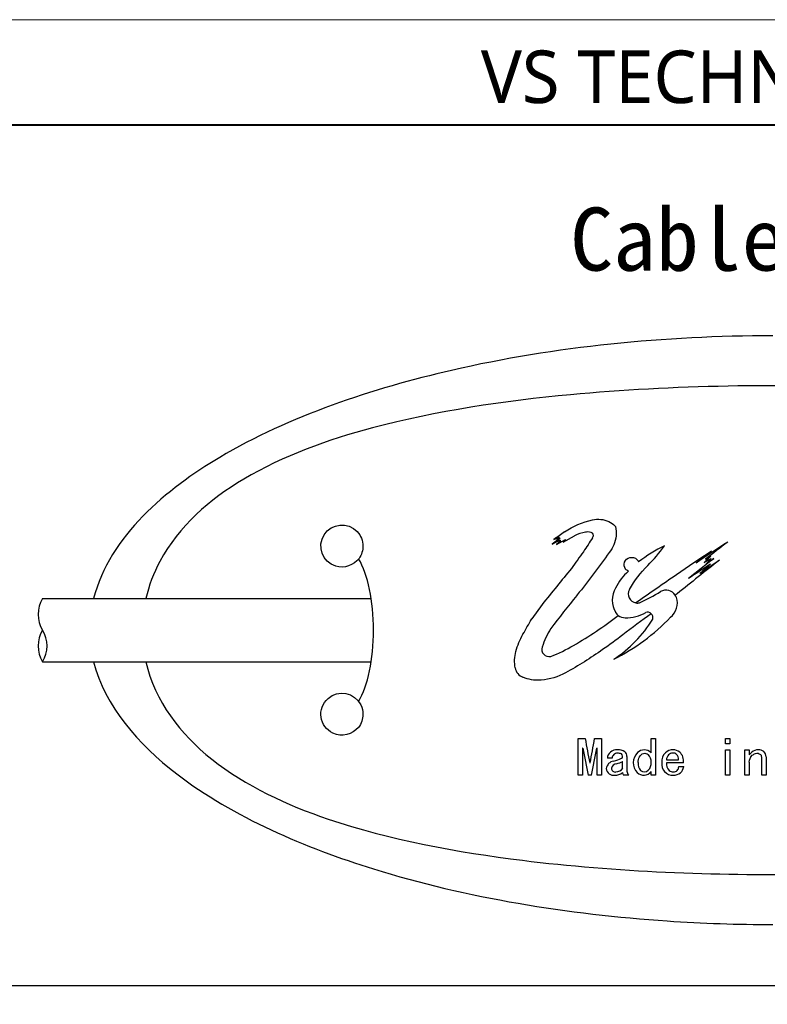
# Model space of a CAD drawing. Header units: millimetres. Extents: x -201 to 202, y 143 to 428.
# Tile 7 of 8: x 122 to 158, y 381 to 428. Entities that reach past the tile are written whole.
import ezdxf

# ---------------------------------------------------------------- set-up
doc = ezdxf.new("R2010")
doc.units = ezdxf.units.MM
doc.header["$LTSCALE"] = 0.25
doc.linetypes.add('HIDDEN', pattern=[9.525, 6.35, -3.175])
for name, color, linetype in [('CABLE 3P', 7, 'Continuous'), ('CABLE TAG (BLUE)', 7, 'Continuous'), ('FORM', 7, 'Continuous')]:
    doc.layers.add(name, color=color, linetype=linetype)
doc.layers.add('EMPTY LINE', color=252, linetype='Continuous', lineweight=0, plot=False)
doc.layers.add('TXT1', color=5, linetype='Continuous', lineweight=15)
doc.styles.add('VS Standard', font='msgothic.ttc', dxfattribs={"height": 3})
doc.styles.add('VST_ﾒｲﾘｵ', font='txt', dxfattribs={"height": 2.5})

msp = doc.modelspace()

# ---------------------------------------------------------------- linework, layer by layer
at = {"layer": 'CABLE 3P', "color": 0}
for p, q in [((123.4643, 400.2141), (139.0941, 400.2141)), ((123.4643, 397.2141), (139.0936, 397.2141))]:
    msp.add_line(p, q, dxfattribs=at)
at = {"layer": 'CABLE 3P'}
for centre, start, end in [((124.6643, 399.4641), 147.99462, 212.00538), ((124.6643, 397.9641), 147.99462, 212.00538), ((122.2643, 397.9641), 327.99462, 32.00538)]:
    msp.add_arc(centre, 1.4151, start, end, dxfattribs=at)
at = {"layer": 'CABLE TAG (BLUE)', "lineweight": 25}
for p, q in [((148.0818, 403.0887), (147.7077, 402.8035)), ((147.7077, 402.8035), (148.0818, 403.006)), ((147.7834, 403.022), (148.0404, 403.1434)), ((147.9076, 402.7834), (148.3428, 403.0319)), ((148.1152, 402.9641), (147.9076, 402.7834)), ((148.0404, 403.1434), (147.9228, 403.0319)), ((147.9228, 403.0319), (148.0818, 403.0887)), ((148.0818, 403.006), (148.0156, 402.9284)), ((148.0156, 402.9284), (148.1152, 402.9641)), ((148.2221, 402.906), (148.7707, 403.2016)), ((148.3428, 403.0319), (148.2221, 402.906)), ((155.249, 402.2362), (154.9322, 401.9272)), ((154.9322, 401.9272), (155.2656, 402.1221)), ((155.0049, 402.094), (155.249, 402.2362)), ((155.2656, 402.1221), (155.0359, 401.876)), ((155.0359, 401.876), (155.3995, 402.1221)), ((153.6502, 400.4484), (153.5652, 400.3829)), ((147.2306, 399.9348), (146.7326, 399.2468)), ((148.9469, 393.5541), (149.2751, 393.5541)), ((148.9469, 391.8167), (148.9469, 393.554)), ((149.7264, 393.5541), (150.0546, 393.5541)), ((150.0546, 393.5541), (150.0546, 391.8167)), ((152.4138, 392.8869), (152.4138, 393.554)), ((152.4138, 393.554), (152.6189, 393.554)), ((152.6189, 393.554), (152.6189, 391.8167)), ((155.9525, 393.554), (156.1576, 393.554)), ((155.9525, 393.3142), (155.9525, 393.554)), ((156.1576, 393.554), (156.1576, 393.3142)), ((149.1725, 393.1041), (149.152, 393.1041)), ((149.152, 393.1041), (149.152, 391.8167)), ((149.8495, 393.1041), (149.829, 393.1041)), ((149.8495, 391.8167), (149.8495, 393.1041)), ((156.1576, 393.3142), (155.9525, 393.3142)), ((155.9525, 391.8167), (155.9525, 393.0224)), ((155.9525, 393.0224), (156.1576, 393.0224)), ((156.1576, 393.0224), (156.1576, 391.8167)), ((156.8756, 391.8167), (156.8756, 393.0224)), ((156.8756, 393.0224), (157.0807, 393.0224)), ((157.0807, 393.0224), (157.0807, 392.788)), ((150.5572, 392.6184), (150.3316, 392.6184)), ((151.0598, 392.1524), (151.0598, 392.4677)), ((151.265, 392.7075), (151.265, 392.0139)), ((153.142, 392.5473), (153.7164, 392.5473)), ((157.6757, 391.8167), (157.6757, 392.6718)), ((157.8808, 392.6896), (157.8808, 391.8167)), ((149.4905, 392.406), (149.511, 392.406)), ((152.4138, 391.8167), (152.4138, 391.9881)), ((153.9523, 392.406), (153.142, 392.406)), ((153.7267, 392.2221), (153.9626, 392.2221)), ((157.0807, 392.4413), (157.0807, 391.8167)), ((149.152, 391.8167), (148.9469, 391.8167)), ((149.5828, 391.8167), (149.4187, 391.8167)), ((150.0546, 391.8167), (149.8495, 391.8167)), ((151.347, 391.8167), (151.1008, 391.8167)), ((152.6189, 391.8167), (152.4138, 391.8167)), ((156.1576, 391.8167), (155.9525, 391.8167)), ((157.0807, 391.8167), (156.8756, 391.8167)), ((157.8808, 391.8167), (157.6757, 391.8167))]:
    msp.add_line(p, q, dxfattribs=at)
at = {"layer": 'CABLE TAG (BLUE)', "lineweight": 18}
for p, q in [((148.0818, 403.0887), (147.7077, 402.8035)), ((147.7077, 402.8035), (148.0818, 403.006)), ((147.7834, 403.022), (148.0404, 403.1434)), ((147.9076, 402.7834), (148.3428, 403.0319)), ((148.1152, 402.9641), (147.9076, 402.7834)), ((148.0404, 403.1434), (147.9228, 403.0319)), ((147.9228, 403.0319), (148.0818, 403.0887)), ((148.0818, 403.006), (148.0156, 402.9284)), ((148.0156, 402.9284), (148.1152, 402.9641)), ((148.2221, 402.906), (148.7707, 403.2016)), ((148.3428, 403.0319), (148.2221, 402.906)), ((155.249, 402.2362), (154.9322, 401.9272)), ((154.9322, 401.9272), (155.2656, 402.1221)), ((155.0049, 402.094), (155.249, 402.2362)), ((155.2656, 402.1221), (155.0359, 401.876)), ((155.0359, 401.876), (155.3995, 402.1221)), ((153.6502, 400.4484), (153.5652, 400.3829)), ((147.2306, 399.9348), (146.7326, 399.2468)), ((148.9469, 393.5541), (149.2751, 393.5541)), ((148.9469, 391.8167), (148.9469, 393.554)), ((149.7264, 393.5541), (150.0546, 393.5541)), ((150.0546, 393.5541), (150.0546, 391.8167)), ((152.4138, 392.8869), (152.4138, 393.554)), ((152.4138, 393.554), (152.6189, 393.554)), ((152.6189, 393.554), (152.6189, 391.8167)), ((155.9525, 393.554), (156.1576, 393.554)), ((155.9525, 393.3142), (155.9525, 393.554)), ((156.1576, 393.554), (156.1576, 393.3142)), ((149.1725, 393.1041), (149.152, 393.1041)), ((149.152, 393.1041), (149.152, 391.8167)), ((149.8495, 393.1041), (149.829, 393.1041)), ((149.8495, 391.8167), (149.8495, 393.1041)), ((156.1576, 393.3142), (155.9525, 393.3142)), ((155.9525, 391.8167), (155.9525, 393.0224)), ((155.9525, 393.0224), (156.1576, 393.0224)), ((156.1576, 393.0224), (156.1576, 391.8167)), ((156.8756, 391.8167), (156.8756, 393.0224)), ((156.8756, 393.0224), (157.0807, 393.0224)), ((157.0807, 393.0224), (157.0807, 392.788)), ((150.5572, 392.6184), (150.3316, 392.6184)), ((151.0598, 392.1524), (151.0598, 392.4677)), ((151.265, 392.7075), (151.265, 392.0139)), ((153.142, 392.5473), (153.7164, 392.5473)), ((157.6757, 391.8167), (157.6757, 392.6718)), ((157.8808, 392.6896), (157.8808, 391.8167)), ((149.4905, 392.406), (149.511, 392.406)), ((152.4138, 391.8167), (152.4138, 391.9881)), ((153.9523, 392.406), (153.142, 392.406)), ((153.7267, 392.2221), (153.9626, 392.2221)), ((157.0807, 392.4413), (157.0807, 391.8167)), ((149.152, 391.8167), (148.9469, 391.8167)), ((149.5828, 391.8167), (149.4187, 391.8167)), ((150.0546, 391.8167), (149.8495, 391.8167)), ((151.347, 391.8167), (151.1008, 391.8167)), ((152.6189, 391.8167), (152.4138, 391.8167)), ((156.1576, 391.8167), (155.9525, 391.8167)), ((157.0807, 391.8167), (156.8756, 391.8167)), ((157.8808, 391.8167), (157.6757, 391.8167))]:
    msp.add_line(p, q, dxfattribs=at)
at = {"layer": 'CABLE TAG (BLUE)', "lineweight": 25}
for centre, radius, start, end in [((203.8972, 325.6114), 95.6094, 125.56311, 125.9378), ((149.5011, 403.2214), 0.1681, 318.70712, 41.29288), ((225.1853, 353.7367), 90.2594, 146.837118, 147.340582), ((237.4776, 279.7302), 147.6537, 123.465611, 124.168814), ((231.9294, 303.5462), 125.0162, 127.366335, 127.974881), ((238.9385, 337.3196), 110.8824, 144.031923, 144.537865), ((155.9903, 396.6169), 6.7791, 115.69934, 127.97293), ((196.4209, 339.5944), 75.1358, 123.193143, 124.720463), ((230.3508, 305.2874), 122.797, 127.682486, 128.11798), ((271.3646, 253.3023), 188.4374, 127.876034, 128.659246), ((253.959, 275.7711), 160.2453, 127.955834, 128.504974), ((268.3839, 228.1242), 207.3282, 123.075681, 123.420086), ((248.2186, 265.1112), 165.2734, 124.052849, 124.446316), ((241.9905, 304.7694), 130.2001, 131.783814, 132.080148), ((290.3361, 284.9993), 183.5466, 140.540305, 141.230224), ((152.8966, 399.6698), 2.4139, 130.17499, 154.32176), ((311.4738, 171.4595), 278.8663, 124.474231, 124.958152), ((151.6825, 400.1413), 1.1199, 149.13808, 211.42869), ((151.7598, 400.4369), 0.4328, 151.30225, 260.65497), ((146.2841, 411.7577), 12.9992, 295.40555, 300.42453), ((153.1301, 400.1035), 0.5171, 32.71323, 120.60753), ((151.7616, 400.4425), 0.4384, 260.54853, 283.1115), ((152.8069, 400.0026), 0.855, 307.99399, 18.32508), ((153.1237, 400.1031), 0.5227, 18.7875, 32.37024), ((151.1733, 399.8297), 0.523, 211.38321, 232.06211), ((151.223, 401.1541), 1.8498, 268.76187, 300.31518), ((152.237, 399.3051), 0.2647, 46.34599, 107.6579), ((152.2303, 399.3019), 0.2708, 346.16714, 45.81865), ((146.3863, 405.8883), 9.5544, 296.42151, 316.64283), ((147.2492, 402.4879), 6.1698, 303.31305, 328.20489), ((151.1768, 399.8306), 0.5259, 231.83439, 270.68364), ((151.2252, 396.5934), 4.206, 148.50509, 161.75563), ((147.5608, 397.8017), 0.3475, 161.80239, 282.97464), ((146.5429, 397.0304), 0.604, 190.77968, 247.90182), ((272.609, 416.1007), 125.3779, 190.359829, 190.893611), ((27.5117, 415.8913), 124.2392, 349.103657, 349.642317), ((258.0032, 413.2469), 110.6791, 190.485843, 191.16438), ((40.2264, 413.3938), 111.4648, 348.83836, 349.512125), ((150.7859, 392.5267), 0.4964, 86.79324, 128.74644), ((150.8609, 392.4869), 0.5376, 55.88407, 95.04042), ((150.9759, 392.7111), 0.2891, 359.31509, 49.82207), ((152.0901, 392.548), 0.4744, 90.55333, 132.83769), ((152.0835, 392.5522), 0.4702, 45.38019, 89.75145), ((153.4502, 392.4782), 0.5443, 88.96983, 131.33605), ((153.4606, 392.504), 0.5183, 52.25302, 90.07179), ((157.4976, 392.5714), 0.4512, 88.22469, 130.6138), ((157.546, 392.6893), 0.3348, 0.08168, 95.89839), ((150.6879, 392.0793), 0.4104, 98.25472, 173.40646), ((150.7441, 392.6006), 0.4129, 130.63997, 177.53271), ((150.8057, 392.6114), 0.2486, 88.17291, 178.39537), ((150.2864, 394.0712), 1.6224, 282.19082, 296.42861), ((150.3958, 393.8296), 1.5151, 284.40282, 295.99496), ((150.8429, 392.5181), 0.3431, 63.07005, 94.89144), ((150.9346, 392.7177), 0.1238, 306.661, 59.05223), ((152.2605, 392.4054), 0.6954, 135.14695, 222.40317), ((151.9503, 392.4696), 0.4649, 355.41695, 44.76478), ((153.5297, 392.4557), 0.6154, 135.51033, 184.62581), ((153.5026, 392.5263), 0.3612, 135.58924, 176.6593), ((153.4777, 392.5295), 0.3415, 96.42984, 133.0521), ((153.4545, 392.6105), 0.2588, 49.04728, 93.32432), ((153.4292, 392.5906), 0.2905, 351.43392, 47.85207), ((153.3695, 392.4898), 0.5888, 351.82064, 46.07655), ((157.9078, 392.1025), 1.0742, 130.94398, 140.34442), ((157.5034, 392.674), 0.1723, 359.27494, 50.00465), ((150.6284, 392.1628), 0.35, 185.97608, 278.52795), ((150.7015, 392.1413), 0.1751, 179.18827, 283.3147), ((150.7884, 392.0963), 0.2662, 93.4009, 169.73576), ((150.7299, 392.3611), 0.3904, 271.75688, 327.69397), ((151.563, 392.0222), 0.2981, 181.58838, 223.58465), ((152.0557, 392.282), 0.4633, 228.22577, 320.6246), ((152.297, 392.3531), 0.5025, 172.9421, 219.83602), ((152.0858, 392.2534), 0.2826, 231.82815, 313.52767), ((151.93, 392.3853), 0.4861, 316.13361, 5.56545), ((153.4449, 392.3478), 0.5317, 173.70895, 272.73711), ((153.5587, 392.3423), 0.4215, 171.30518, 225.85249), ((153.45, 392.2894), 0.3106, 233.469, 273.74502), ((153.493, 392.2122), 0.2339, 264.409, 2.40995), ((153.5008, 392.2763), 0.465, 311.47465, 353.30003), ((150.6978, 392.3899), 0.5735, 268.25028, 309.13719), ((151.2244, 391.9269), 0.1656, 173.70192, 221.73599), ((153.49, 392.3271), 0.5108, 267.78198, 308.60256)]:
    msp.add_arc(centre, radius, start, end, dxfattribs=at)
at = {"layer": 'CABLE TAG (BLUE)', "lineweight": 18}
for centre, radius, start, end in [((203.8972, 325.6114), 95.6094, 125.56311, 125.9378), ((149.5011, 403.2214), 0.1681, 318.70712, 41.29288), ((225.1853, 353.7367), 90.2594, 146.837118, 147.340582), ((237.4776, 279.7302), 147.6537, 123.465611, 124.168814), ((231.9294, 303.5462), 125.0162, 127.366335, 127.974881), ((238.9385, 337.3196), 110.8824, 144.031923, 144.537865), ((155.9903, 396.6169), 6.7791, 115.69934, 127.97293), ((196.4209, 339.5944), 75.1358, 123.193143, 124.720463), ((230.3508, 305.2874), 122.797, 127.682486, 128.11798), ((271.3646, 253.3023), 188.4374, 127.876034, 128.659246), ((253.959, 275.7711), 160.2453, 127.955834, 128.504974), ((268.3839, 228.1242), 207.3282, 123.075681, 123.420086), ((248.2186, 265.1112), 165.2734, 124.052849, 124.446316), ((241.9905, 304.7694), 130.2001, 131.783814, 132.080148), ((290.3361, 284.9993), 183.5466, 140.540305, 141.230224), ((152.8966, 399.6698), 2.4139, 130.17499, 154.32176), ((311.4738, 171.4595), 278.8663, 124.474231, 124.958152), ((151.6825, 400.1413), 1.1199, 149.13808, 211.42869), ((151.7598, 400.4369), 0.4328, 151.30225, 260.65497), ((146.2841, 411.7577), 12.9992, 295.40555, 300.42453), ((153.1301, 400.1035), 0.5171, 32.71323, 120.60753), ((151.7616, 400.4425), 0.4384, 260.54853, 283.1115), ((152.8069, 400.0026), 0.855, 307.99399, 18.32508), ((153.1237, 400.1031), 0.5227, 18.7875, 32.37024), ((151.1733, 399.8297), 0.523, 211.38321, 232.06211), ((151.223, 401.1541), 1.8498, 268.76187, 300.31518), ((152.237, 399.3051), 0.2647, 46.34599, 107.6579), ((152.2303, 399.3019), 0.2708, 346.16714, 45.81865), ((146.3863, 405.8883), 9.5544, 296.42151, 316.64283), ((147.2492, 402.4879), 6.1698, 303.31305, 328.20489), ((151.1768, 399.8306), 0.5259, 231.83439, 270.68364), ((151.2252, 396.5934), 4.206, 148.50509, 161.75563), ((147.5608, 397.8017), 0.3475, 161.80239, 282.97464), ((146.5429, 397.0304), 0.604, 190.77968, 247.90182), ((272.609, 416.1007), 125.3779, 190.359829, 190.893611), ((27.5117, 415.8913), 124.2392, 349.103657, 349.642317), ((258.0032, 413.2469), 110.6791, 190.485843, 191.16438), ((40.2264, 413.3938), 111.4648, 348.83836, 349.512125), ((150.7859, 392.5267), 0.4964, 86.79324, 128.74644), ((150.8609, 392.4869), 0.5376, 55.88407, 95.04042), ((150.9759, 392.7111), 0.2891, 359.31509, 49.82207), ((152.0901, 392.548), 0.4744, 90.55333, 132.83769), ((152.0835, 392.5522), 0.4702, 45.38019, 89.75145), ((153.4502, 392.4782), 0.5443, 88.96983, 131.33605), ((153.4606, 392.504), 0.5183, 52.25302, 90.07179), ((157.4976, 392.5714), 0.4512, 88.22469, 130.6138), ((157.546, 392.6893), 0.3348, 0.08168, 95.89839), ((150.6879, 392.0793), 0.4104, 98.25472, 173.40646), ((150.7441, 392.6006), 0.4129, 130.63997, 177.53271), ((150.8057, 392.6114), 0.2486, 88.17291, 178.39537), ((150.2864, 394.0712), 1.6224, 282.19082, 296.42861), ((150.3958, 393.8296), 1.5151, 284.40282, 295.99496), ((150.8429, 392.5181), 0.3431, 63.07005, 94.89144), ((150.9346, 392.7177), 0.1238, 306.661, 59.05223), ((152.2605, 392.4054), 0.6954, 135.14695, 222.40317), ((151.9503, 392.4696), 0.4649, 355.41695, 44.76478), ((153.5297, 392.4557), 0.6154, 135.51033, 184.62581), ((153.5026, 392.5263), 0.3612, 135.58924, 176.6593), ((153.4777, 392.5295), 0.3415, 96.42984, 133.0521), ((153.4545, 392.6105), 0.2588, 49.04728, 93.32432), ((153.4292, 392.5906), 0.2905, 351.43392, 47.85207), ((153.3695, 392.4898), 0.5888, 351.82064, 46.07655), ((157.9078, 392.1025), 1.0742, 130.94398, 140.34442), ((157.5034, 392.674), 0.1723, 359.27494, 50.00465), ((150.6284, 392.1628), 0.35, 185.97608, 278.52795), ((150.7015, 392.1413), 0.1751, 179.18827, 283.3147), ((150.7884, 392.0963), 0.2662, 93.4009, 169.73576), ((150.7299, 392.3611), 0.3904, 271.75688, 327.69397), ((151.563, 392.0222), 0.2981, 181.58838, 223.58465), ((152.0557, 392.282), 0.4633, 228.22577, 320.6246), ((152.297, 392.3531), 0.5025, 172.9421, 219.83602), ((152.0858, 392.2534), 0.2826, 231.82815, 313.52767), ((151.93, 392.3853), 0.4861, 316.13361, 5.56545), ((153.4449, 392.3478), 0.5317, 173.70895, 272.73711), ((153.5587, 392.3423), 0.4215, 171.30518, 225.85249), ((153.45, 392.2894), 0.3106, 233.469, 273.74502), ((153.493, 392.2122), 0.2339, 264.409, 2.40995), ((153.5008, 392.2763), 0.465, 311.47465, 353.30003), ((150.6978, 392.3899), 0.5735, 268.25028, 309.13719), ((151.2244, 391.9269), 0.1656, 173.70192, 221.73599), ((153.49, 392.3271), 0.5108, 267.78198, 308.60256)]:
    msp.add_arc(centre, radius, start, end, dxfattribs=at)
at = {"layer": 'CABLE TAG (BLUE)'}
msp.add_ellipse((137.7033, 398.7158), major_axis=(0, -4), ratio=0.375, start_param=0.5585724, end_param=2.5816528, dxfattribs=at)
for points, knots in [([(158.2043, 412.7156), (153.0614, 412.7134), (147.8712, 412.2068), (139.1904, 410.2142), (135.1862, 408.8906), (129.4001, 405.4516), (126.6325, 403.184), (125.8911, 400.2141)], [5.6003084, 5.6003084, 5.6003084, 5.6003084, 7.9254145, 7.9254145, 9.6774696, 9.6774696, 10.9998668, 10.9998668, 10.9998668, 10.9998668]), ([(188.0347, 400.2141), (188.0231, 400.2642), (187.7504, 401.3907), (187.1832, 402.4306), (185.3955, 404.6531), (183.84, 405.7185), (180.0638, 407.6023), (177.5848, 408.3195), (171.4496, 409.6229), (167.3489, 410.0272), (158.7008, 410.447), (153.4397, 410.3669), (145.445, 409.6158), (142.1912, 409.1425), (137.045, 407.7753), (134.9005, 407.0074), (131.4083, 404.9334), (129.9475, 403.6617), (128.7409, 401.4204), (128.5158, 400.8263), (128.3755, 400.2141)], [0.01035204, 0.01035204, 0.01035204, 0.01035204, 0.01141096, 0.03423289, 0.03423289, 0.07201313, 0.07201313, 0.12491301, 0.12491301, 0.20567559, 0.20567559, 0.30946049, 0.30946049, 0.37654152, 0.37654152, 0.42356393, 0.42356393, 0.46458948, 0.46458948, 0.47834761, 0.47834761, 0.47834761, 0.47834761]), ([(138.7043, 402.7151), (138.7043, 402.966), (138.6068, 403.2145), (137.9839, 403.8793), (137.2106, 403.8028), (136.5086, 402.6978), (136.7731, 401.9554), (137.8133, 401.6352), (138.5062, 401.8739), (138.7043, 402.5053), (138.7043, 402.7151)], [0, 0, 0, 0, 0.4027051, 0.4027051, 1.4519729, 1.4519729, 2.5053478, 2.5053478, 3.1720145, 3.5053478, 3.5053478, 3.5053478, 3.5053478]), ([(125.8908, 397.2141), (126.4248, 395.0908), (128.0323, 393.2721), (132.5272, 389.8123), (136.0149, 388.3469), (143.655, 385.975), (148.463, 385.2011), (154.8562, 384.7705), (156.5308, 384.7134), (158.2043, 384.7128)], [11.4633396, 11.4633396, 11.4633396, 11.4633396, 12.5062175, 12.5062175, 14.0513399, 14.0513399, 16.2097838, 16.2097838, 16.9744391, 16.9744391, 16.9744391, 16.9744391]), ([(128.375, 397.2141), (128.8083, 395.3247), (130.0202, 393.766), (133.1116, 391.3014), (135.1197, 390.3832), (139.967, 388.7391), (143.2134, 388.1462), (150.725, 387.2222), (155.4689, 387.0361), (164.0098, 387.1664), (168.3905, 387.4515), (175.1876, 388.53), (178.0568, 389.1712), (182.493, 390.9387), (184.3894, 391.9716), (186.8837, 394.4576), (187.6965, 395.7496), (188.0336, 397.2141)], [0.50033028, 0.50033028, 0.50033028, 0.50033028, 0.54308094, 0.54308094, 0.58893761, 0.58893761, 0.65818618, 0.65818618, 0.75761553, 0.75761553, 0.84813874, 0.84813874, 0.91060622, 0.91060622, 0.95517612, 0.95517612, 0.98889495, 0.98889495, 0.98889495, 0.98889495]), ([(138.7043, 394.7151), (138.7043, 394.8687), (138.6685, 395.0224), (138.3054, 395.7503), (137.5357, 395.8988), (136.5027, 394.9897), (136.6256, 394.1169), (137.6939, 393.6152), (138.4703, 393.8052), (138.7043, 394.487), (138.7043, 394.7151)], [0, 0, 0, 0, 0.225688, 0.225688, 1.1812037, 1.1812037, 2.231792, 2.231792, 2.8984587, 3.231792, 3.231792, 3.231792, 3.231792])]:
    msp.add_open_spline(points, degree=3, knots=knots, dxfattribs=at)
at = {"layer": 'CABLE TAG (BLUE)', "lineweight": 25}
for points, knots in [([(148.2908, 403.3873), (148.6965, 403.6672), (149.149, 403.8581), (149.8782, 404.0193), (150.2953, 403.9809), (150.6075, 403.761), (150.6924, 403.68)], [0, 0, 0, 0, 1, 1, 1.524008, 1.7616449, 1.7616449, 1.7616449, 1.7616449]), ([(149.6275, 403.3324), (149.538, 403.3771), (149.4201, 403.3949), (149.1276, 403.3521), (148.9334, 403.2888), (148.7707, 403.2016)], [0, 0, 0, 0, 1, 1.1167322, 2.9167356, 2.9167356, 2.9167356, 2.9167356]), ([(150.6928, 403.6796), (150.7042, 403.6688), (150.7125, 403.6547), (150.7854, 403.3389), (150.7346, 402.908), (150.5079, 402.518), (150.4201, 402.408)], [0, 0, 0, 0, 0.9889197, 0.9889197, 20.7019194, 29.7443482, 29.7443482, 29.7443482, 29.7443482]), ([(150.4201, 402.408), (149.9396, 401.718), (149.4257, 401.0353), (148.4601, 399.8568), (148.0402, 399.3207), (147.6388, 398.7907)], [0, 0, 0, 0, 1, 1.0158545, 1.8009986, 1.8009986, 1.8009986, 1.8009986]), ([(151.3802, 400.6447), (151.6208, 401.0757), (151.9071, 401.4487), (152.5379, 402.0679), (152.8134, 402.3904), (153.0505, 402.7255)], [0, 0, 0, 0, 1, 1, 1.8437753, 1.8437753, 1.8437753, 1.8437753]), ([(151.3394, 401.5142), (151.2847, 401.5374), (151.1418, 401.6556), (151.1083, 401.8253), (151.2256, 402.1829), (151.5545, 402.2549), (151.7756, 402.0422), (151.7997, 402.0055), (151.8192, 401.9609)], [0, 0, 0, 0, 0.12389318, 0.37167954, 0.37167954, 0.89546486, 0.89546486, 0.99999986, 0.99999986, 0.99999986, 0.99999986]), ([(152.4193, 399.4963), (151.964, 399.1629), (151.1918, 398.5823), (149.875, 397.6003), (148.9501, 397.0219), (147.9863, 396.4933), (147.5749, 396.3687), (146.8793, 396.3141), (146.5733, 396.3644), (146.3157, 396.4708)], [0.0000011, 0.0000011, 0.0000011, 0.0000011, 1.0102985, 1.7226771, 2.9727554, 2.9727554, 3.7065267, 3.7388752, 4.2373446, 4.2373446, 4.2373446, 4.2373446]), ([(145.9496, 396.9174), (145.8994, 397.1807), (145.9153, 397.4416), (146.0573, 397.9918), (146.1677, 398.2605), (146.4547, 398.7616), (146.5936, 399.0042), (146.7326, 399.2468)], [0, 0, 0, 0, 1.0774078, 1.0774078, 2.3189238, 2.3189238, 3.4857137, 3.4857137, 3.4857137, 3.4857137]), ([(147.6388, 397.463), (148.0112, 397.6083), (148.3757, 397.7895), (149.461, 398.4118), (150.1759, 398.8917), (150.8517, 399.417)], [0, 0, 0, 0, 1.1543793, 1.1543793, 3.5814679, 3.5814679, 3.5814679, 3.5814679]), ([(151.7983, 392.4148), (151.7983, 392.5085), (151.8215, 392.6892), (152.0252, 392.8962), (152.2176, 392.8518), (152.2804, 392.797)], [0.0013756, 0.0013756, 0.0013756, 0.0013756, 0.688726, 1.3128306, 1.8966329, 1.8966329, 1.8966329, 1.8966329]), ([(157.0807, 392.4414), (157.0807, 392.5672), (157.1522, 392.7226), (157.3925, 392.8809), (157.5507, 392.8613), (157.6141, 392.806)], [0.0019055, 0.0019055, 0.0019055, 0.0019055, 1.0130926, 1.4393228, 2.0793021, 2.0793021, 2.0793021, 2.0793021])]:
    msp.add_open_spline(points, degree=3, knots=knots, dxfattribs=at)
at = {"layer": 'CABLE TAG (BLUE)', "lineweight": 18}
for points, knots in [([(148.2908, 403.3873), (148.6965, 403.6672), (149.149, 403.8581), (149.8782, 404.0193), (150.2953, 403.9809), (150.6075, 403.761), (150.6924, 403.68)], [0, 0, 0, 0, 1, 1, 1.524008, 1.7616449, 1.7616449, 1.7616449, 1.7616449]), ([(149.6275, 403.3324), (149.538, 403.3771), (149.4201, 403.3949), (149.1276, 403.3521), (148.9334, 403.2888), (148.7707, 403.2016)], [0, 0, 0, 0, 1, 1.1167322, 2.9167356, 2.9167356, 2.9167356, 2.9167356]), ([(150.6928, 403.6796), (150.7042, 403.6688), (150.7125, 403.6547), (150.7854, 403.3389), (150.7346, 402.908), (150.5079, 402.518), (150.4201, 402.408)], [0, 0, 0, 0, 0.9889197, 0.9889197, 20.7019194, 29.7443482, 29.7443482, 29.7443482, 29.7443482]), ([(150.4201, 402.408), (149.9396, 401.718), (149.4257, 401.0353), (148.4601, 399.8568), (148.0402, 399.3207), (147.6388, 398.7907)], [0, 0, 0, 0, 1, 1.0158545, 1.8009986, 1.8009986, 1.8009986, 1.8009986]), ([(151.3802, 400.6447), (151.6208, 401.0757), (151.9071, 401.4487), (152.5379, 402.0679), (152.8134, 402.3904), (153.0505, 402.7255)], [0, 0, 0, 0, 1, 1, 1.8437753, 1.8437753, 1.8437753, 1.8437753]), ([(151.3394, 401.5142), (151.2847, 401.5374), (151.1418, 401.6556), (151.1083, 401.8253), (151.2256, 402.1829), (151.5545, 402.2549), (151.7756, 402.0422), (151.7997, 402.0055), (151.8192, 401.9609)], [0, 0, 0, 0, 0.12389318, 0.37167954, 0.37167954, 0.89546486, 0.89546486, 0.99999986, 0.99999986, 0.99999986, 0.99999986]), ([(152.4193, 399.4963), (151.964, 399.1629), (151.1918, 398.5823), (149.875, 397.6003), (148.9501, 397.0219), (147.9863, 396.4933), (147.5749, 396.3687), (146.8793, 396.3141), (146.5733, 396.3644), (146.3157, 396.4708)], [0.0000011, 0.0000011, 0.0000011, 0.0000011, 1.0102985, 1.7226771, 2.9727554, 2.9727554, 3.7065267, 3.7388752, 4.2373446, 4.2373446, 4.2373446, 4.2373446]), ([(145.9496, 396.9174), (145.8994, 397.1807), (145.9153, 397.4416), (146.0573, 397.9918), (146.1677, 398.2605), (146.4547, 398.7616), (146.5936, 399.0042), (146.7326, 399.2468)], [0, 0, 0, 0, 1.0774078, 1.0774078, 2.3189238, 2.3189238, 3.4857137, 3.4857137, 3.4857137, 3.4857137]), ([(147.6388, 397.463), (148.0112, 397.6083), (148.3757, 397.7895), (149.461, 398.4118), (150.1759, 398.8917), (150.8517, 399.417)], [0, 0, 0, 0, 1.1543793, 1.1543793, 3.5814679, 3.5814679, 3.5814679, 3.5814679]), ([(151.7983, 392.4148), (151.7983, 392.5085), (151.8215, 392.6892), (152.0252, 392.8962), (152.2176, 392.8518), (152.2804, 392.797)], [0.0013756, 0.0013756, 0.0013756, 0.0013756, 0.688726, 1.3128306, 1.8966329, 1.8966329, 1.8966329, 1.8966329]), ([(157.0807, 392.4414), (157.0807, 392.5672), (157.1522, 392.7226), (157.3925, 392.8809), (157.5507, 392.8613), (157.6141, 392.806)], [0.0019055, 0.0019055, 0.0019055, 0.0019055, 1.0130926, 1.4393228, 2.0793021, 2.0793021, 2.0793021, 2.0793021])]:
    msp.add_open_spline(points, degree=3, knots=knots, dxfattribs=at)
at = {"layer": 'EMPTY LINE'}
msp.add_line((201.5, 427.75), (-201.5, 427.75), dxfattribs=at)
at = {"layer": 'FORM', "linetype": 'HIDDEN'}
msp.add_lwpolyline([(-196.5, 422.75), (196.5, 422.75), (196.5, 147.75), (-196.5, 147.75)], close=True, dxfattribs=at)
at = {"layer": 'FORM'}
for points in [[(-196.5, 422.75), (-196.5, 147.75), (-78.5, 147.75), (-78.5, 159.75), (16.5, 159.75), (16.5, 177.25), (196.5, 177.25), (196.5, 422.75), (-196.5, 422.75)], [(196.4784, 422.7158), (119.3906, 422.7158), (119.3906, 381.8089), (196.4784, 381.8089)]]:
    msp.add_lwpolyline(points, close=True, dxfattribs=at)

# ---------------------------------------------------------------- texts
at = {"layer": 'FORM', "insert": (194.5, 423.75), "char_height": 2.5, "attachment_point": 9, "style": 'VST_ﾒｲﾘｵ'}
msp.add_mtext('{\\fMeiryo|b0|i0|c128|p50;VS TECHNOLOGY CORPORATION}', dxfattribs=at)
at = {"layer": 'TXT1', "insert": (148.56, 418.8156), "char_height": 3, "width": 22.720286, "attachment_point": 1, "style": 'VS Standard'}
msp.add_mtext('Cable tag ', dxfattribs=at)

doc.saveas('drawing.dxf')
